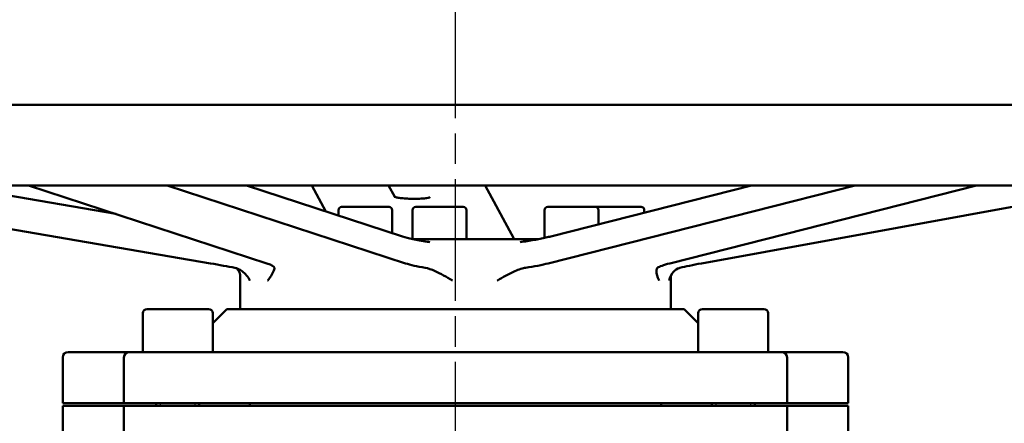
# Model space of a CAD drawing. Header units: millimetres. Extents: x 0 to 1680, y 0 to 1188.
# Tile 11 of 27: x 445 to 628, y 890 to 966. Entities that reach past the tile are written whole.
import ezdxf

# ---------------------------------------------------------------- set-up
doc = ezdxf.new("R2010")
doc.units = ezdxf.units.MM
doc.header["$LTSCALE"] = 4
doc.linetypes.add('CHAIN', pattern=[0.7087, 0.4724, -0.0591, 0.1181, -0.0591])
for name, color, linetype, lineweight in [('Видимый контур (ГОСТ)', 7, 'Continuous', 50), ('Линия резьбы (ГОСТ)', 7, 'Continuous', 25), ('Осевая линия (ГОСТ)', 7, 'Continuous', 25), ('Размер (ГОСТ)', 7, 'Continuous', 25)]:
    doc.layers.add(name, color=color, linetype=linetype, lineweight=lineweight)
doc.styles.add('Обычный текст (ГОСТ)', font='GOST Common Italic.ttf')
doc.dimstyles.new('Обычный (ГОСТ)', dxfattribs={"dimscale": 4, "dimtxt": 3.5, "dimasz": 3.5, "dimexe": 1, "dimexo": 0, "dimgap": 0.5, "dimtad": 1, "dimtxsty": 'Обычный текст (ГОСТ)', "dimblk": 'Filled-1', "dimcen": 0.09, "dimdle": 15, "dimclrd": 256, "dimclre": 256, "dimclrt": 256, "dimazin": 2, "dimtfac": 0.714286, "dimtdec": 3, "dimtmove": 0, "dimatfit": 3, "dimfxl": 1, "dimtolj": 1, "dimlwd": 25, "dimlwe": 25, "dimarcsym": 0})

# ---------------------------------------------------------------- blocks, each defined once
blk = doc.blocks.new('Filled-1')
at = {"color": 0}
for p, q in [((0, 0), (-1, 0.143)), ((-1, 0.143), (-1, -0.143)), ((-1, 0), (0, 0)), ((-1, -0.143), (0, 0))]:
    blk.add_line(p, q, dxfattribs=at)
at = {"color": 0, "flags": 128}
blk.add_lwpolyline([(-1, -0.143), (0, 0), (-1, 0.143), (-1, -0.143)], dxfattribs=at)
at = {"color": 0}
blk.add_solid([(-1, -0.143), (0, 0), (-1, 0.143), (-1, -0.143)], dxfattribs=at)
blk = doc.blocks.new('*D9')
at = {"layer": 'Defpoints', "color": 0, "linetype": 'Continuous', "transparency": 16777216}
for p in [(846.1, 1065.73), (846.1, 845.73), (366.1, 818.38)]:
    blk.add_point(p, dxfattribs=at)
at = {"layer": 'Размер (ГОСТ)', "linetype": 'Continuous', "lineweight": 25, "transparency": 16777216}
for p, q in [((366.1, 818.38), (366.1, 1069.73)), ((846.1, 845.73), (846.1, 1069.73)), ((380.1, 1065.73), (832.1, 1065.73))]:
    blk.add_line(p, q, dxfattribs=at)
at = {"layer": 'Размер (ГОСТ)', "linetype": 'Continuous', "lineweight": 25, "transparency": 16777216, "xscale": 14, "yscale": 14, "zscale": 14, "rotation": 180}
blk.add_blockref('Filled-1', (366.1, 1065.73), dxfattribs=at)
at = {"layer": 'Размер (ГОСТ)', "linetype": 'Continuous', "lineweight": 25, "transparency": 16777216, "xscale": 14, "yscale": 14, "zscale": 14}
blk.add_blockref('Filled-1', (846.1, 1065.73), dxfattribs=at)
at = {"layer": 'Размер (ГОСТ)', "linetype": 'Continuous', "lineweight": 25, "transparency": 16777216, "insert": (586.99, 1081.73), "char_height": 14, "attachment_point": 1, "style": 'Обычный текст (ГОСТ)'}
blk.add_mtext('\\A1;480', dxfattribs=at)
blk = doc.blocks.new('*D10')
at = {"layer": 'Defpoints', "color": 0, "linetype": 'Continuous', "transparency": 16777216}
for p in [(846.1, 997.94), (526.1, 959.73), (846.1, 845.73)]:
    blk.add_point(p, dxfattribs=at)
at = {"layer": 'Размер (ГОСТ)', "linetype": 'Continuous', "lineweight": 25, "transparency": 16777216}
for p, q in [((526.1, 959.73), (526.1, 1001.94)), ((846.1, 845.73), (846.1, 1001.94)), ((540.1, 997.94), (832.1, 997.94))]:
    blk.add_line(p, q, dxfattribs=at)
at = {"layer": 'Размер (ГОСТ)', "linetype": 'Continuous', "lineweight": 25, "transparency": 16777216, "xscale": 14, "yscale": 14, "zscale": 14, "rotation": 180}
blk.add_blockref('Filled-1', (526.1, 997.94), dxfattribs=at)
at = {"layer": 'Размер (ГОСТ)', "linetype": 'Continuous', "lineweight": 25, "transparency": 16777216, "xscale": 14, "yscale": 14, "zscale": 14}
blk.add_blockref('Filled-1', (846.1, 997.94), dxfattribs=at)
at = {"layer": 'Размер (ГОСТ)', "linetype": 'Continuous', "lineweight": 25, "transparency": 16777216, "insert": (639.32, 1013.94), "char_height": 14, "attachment_point": 1, "style": 'Обычный текст (ГОСТ)'}
blk.add_mtext('\\A1;320', dxfattribs=at)

msp = doc.modelspace()

# ---------------------------------------------------------------- linework, layer by layer
at = {"layer": 'Видимый контур (ГОСТ)'}
for p, q in [((356.103, 949.735), (696.103, 949.735)), ((696.103, 934.735), (356.103, 934.735)), ((396.146, 934.735), (480.555, 920.218)), ((432.054, 934.735), (462.955, 929.42)), ((491.048, 920.218), (446.731, 934.735)), ((472.5, 934.735), (516.818, 920.218)), ((516.27, 925.225), (487.236, 934.735)), ((499.388, 934.735), (502.004, 929.898)), ((514.839, 932.578), (513.673, 934.735)), ((531.599, 934.735), (536.96, 924.821)), ((543.341, 920.218), (600.361, 934.735)), ((581.128, 934.735), (543.847, 925.243)), ((622.932, 934.735), (565.913, 920.218)), ((571.812, 920.218), (651.369, 934.735)), ((504.343, 930.135), (504.343, 929.131)), ((504.943, 930.735), (513.743, 930.735)), ((514.343, 930.135), (514.343, 925.856)), ((518.134, 930.135), (518.134, 924.735)), ((518.734, 930.735), (527.534, 930.735)), ((528.134, 930.135), (528.134, 924.735)), ((542.667, 930.135), (542.667, 924.967)), ((543.267, 930.735), (552.067, 930.735)), ((552.067, 930.735), (560.591, 930.735)), ((552.667, 930.135), (552.667, 927.489)), ((561.191, 930.135), (561.191, 929.659)), ((518.128, 924.735), (541.518, 924.735)), ((486.103, 917.797), (486.103, 911.735)), ((566.103, 917.403), (566.103, 911.735)), ((468.784, 911.735), (480.184, 911.735)), ((483.603, 911.735), (480.984, 909.116)), ((568.603, 911.735), (483.603, 911.735)), ((568.603, 911.735), (571.222, 909.116)), ((572.022, 911.735), (583.422, 911.735)), ((467.984, 910.935), (467.984, 903.735)), ((480.984, 910.935), (480.984, 903.735)), ((571.222, 910.935), (571.222, 903.735)), ((584.222, 910.935), (584.222, 903.735)), ((453.103, 894.235), (453.103, 902.735)), ((454.103, 903.735), (465.194, 903.735)), ((464.484, 894.235), (464.484, 902.735)), ((465.484, 903.735), (465.194, 903.735)), ((465.484, 903.735), (477.796, 903.735)), ((487.71, 903.735), (477.796, 903.735)), ((487.71, 903.735), (564.496, 903.735)), ((574.41, 903.735), (564.496, 903.735)), ((574.41, 903.735), (586.722, 903.735)), ((587.013, 903.735), (586.722, 903.735)), ((587.013, 903.735), (598.103, 903.735)), ((587.722, 894.235), (587.722, 902.735)), ((599.103, 894.235), (599.103, 902.735)), ((464.348, 894.235), (453.103, 894.235)), ((464.348, 893.735), (453.103, 893.735)), ((453.103, 850.384), (453.103, 893.735)), ((464.348, 894.235), (464.484, 894.235)), ((464.484, 893.735), (464.348, 893.735)), ((478.164, 894.235), (464.484, 894.235)), ((478.164, 893.735), (464.484, 893.735)), ((464.484, 878.847), (464.484, 893.735)), ((470.484, 894.235), (470.484, 893.735)), ((478.164, 894.235), (487.177, 894.235)), ((487.177, 893.735), (478.164, 893.735)), ((478.484, 894.235), (478.484, 893.735)), ((565.029, 894.235), (487.177, 894.235)), ((565.029, 893.735), (487.177, 893.735)), ((487.876, 893.735), (487.876, 894.235)), ((564.33, 893.735), (564.33, 894.235)), ((565.029, 894.235), (574.042, 894.235)), ((574.042, 893.735), (565.029, 893.735)), ((573.722, 894.235), (573.722, 893.735)), ((587.722, 894.235), (574.042, 894.235)), ((587.722, 893.735), (574.042, 893.735)), ((581.722, 894.235), (581.722, 893.735)), ((587.722, 894.235), (587.859, 894.235)), ((587.722, 878.847), (587.722, 893.735)), ((587.859, 893.735), (587.722, 893.735)), ((599.103, 894.235), (587.859, 894.235)), ((599.103, 893.735), (587.859, 893.735)), ((599.103, 855.15), (599.103, 893.735))]:
    msp.add_line(p, q, dxfattribs=at)
for centre, radius, start, end in [((504.943, 930.135), 0.6, 90, 180), ((513.743, 930.135), 0.6, 0, 90), ((518.734, 930.135), 0.6, 90, 180), ((527.534, 930.135), 0.6, 0, 90), ((543.267, 930.135), 0.6, 90, 180), ((552.067, 930.135), 0.6, 0, 90), ((560.591, 930.135), 0.6, 0, 90), ((468.784, 910.935), 0.8, 90, 180), ((480.184, 910.935), 0.8, 0, 90), ((572.022, 910.935), 0.8, 90, 180), ((583.422, 910.935), 0.8, 0, 90), ((454.103, 902.735), 1, 90, 180), ((465.484, 902.735), 1, 90, 180), ((586.722, 902.735), 1, 0, 90), ((598.103, 902.735), 1, 0, 90)]:
    msp.add_arc(centre, radius, start, end, dxfattribs=at)
for centre, major_axis, ratio, start_param, end_param in [((478.34, 920.218), (10, -1.638), 0.0361762, 0.8387575, 1.3533755), ((482.458, 920.218), (9.999, -0.877), 0.1429791, 0.0354203, 0.5500383), ((525.408, 920.218), (9.999, -0.877), 0.1429791, 3.6916309, 4.2062489), ((535.818, 920.218), (9.999, 1.122), 0.1246308, 5.0354471, 5.5500652), ((573.437, 920.218), (9.999, 1.122), 0.1246308, 2.4084725, 2.9230905), ((575.752, 920.218), (-10, -1.548), 0.0645344, 5.1073732, 5.6219912)]:
    msp.add_ellipse(centre, major_axis=major_axis, ratio=ratio, start_param=start_param, end_param=end_param, dxfattribs=at)
for points, knots in [([(521.423, 932.522), (521.423, 932.522), (521.413, 932.517), (521.359, 932.497), (521.294, 932.476), (521.09, 932.426), (520.93, 932.394), (520.513, 932.332), (520.242, 932.302), (519.62, 932.253), (519.264, 932.236), (518.514, 932.22), (518.119, 932.222), (517.339, 932.245), (516.955, 932.266), (516.245, 932.326), (515.919, 932.364), (515.374, 932.447), (515.15, 932.493), (514.85, 932.571), (514.755, 932.608), (514.722, 932.623), (514.719, 932.624), (514.719, 932.624)], [3.4568818, 3.4568818, 3.4568818, 3.4568818, 3.5407212, 3.5407212, 3.7015346, 3.7015346, 3.9264177, 3.9264177, 4.1999815, 4.1999815, 4.4969952, 4.4969952, 4.8026649, 4.8026649, 5.1095908, 5.1095908, 5.4113624, 5.4113624, 5.6956057, 5.6956057, 5.9302544, 5.9302544, 5.9729064, 5.9729064, 5.9729064, 5.9729064]), ([(516.27, 925.225), (516.768, 925.062), (517.422, 924.889), (518.957, 924.553), (519.867, 924.387), (521, 924.212), (521.16, 924.188), (521.323, 924.164)], [0, 0, 0, 0, 0.31548821, 0.31548821, 0.64306344, 0.64306344, 0.69642128, 0.69642128, 0.69642128, 0.69642128]), ([(536.934, 924.841), (536.933, 924.841), (536.935, 924.839), (536.96, 924.82), (537.018, 924.781), (537.108, 924.735)], [4.80545889, 4.80545889, 4.80545889, 4.80545889, 4.83436964, 4.83436964, 4.9484248, 4.9484248, 4.9484248, 4.9484248]), ([(543.847, 925.243), (543.554, 925.169), (543.237, 925.094), (542.563, 924.944), (542.206, 924.869), (541.458, 924.722), (541.067, 924.649), (540.257, 924.507), (539.838, 924.438), (538.981, 924.304), (538.542, 924.24), (538.097, 924.178)], [4.71238898, 4.71238898, 4.71238898, 4.71238898, 4.83842435, 4.83842435, 4.96445972, 4.96445972, 5.09049509, 5.09049509, 5.21653046, 5.21653046, 5.34256583, 5.34256583, 5.34256583, 5.34256583]), ([(487.893, 917.029), (487.891, 917.031), (487.89, 917.034), (487.557, 917.695), (487.057, 918.324), (485.997, 919.092), (485.532, 919.301), (485.068, 919.393)], [-0.00146809, -0.00146809, -0.00146809, -0.00146809, 0, 0, 0.38910824, 0.38910824, 0.65713201, 0.65713201, 0.65713201, 0.65713201]), ([(485.321, 919.331), (485.379, 919.294), (485.479, 919.234), (485.75, 918.922), (485.89, 918.739), (486.058, 918.255), (486.103, 918.036), (486.103, 917.797)], [-0.298127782, -0.298127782, -0.298127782, -0.298127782, -0.26081133, -0.26081133, -0.237030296, -0.237030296, -0.223344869, -0.223344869, -0.223344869, -0.223344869]), ([(492.456, 919.393), (492.457, 919.384), (492.458, 919.374), (492.461, 919.244), (492.399, 919), (492.033, 918.208), (491.686, 917.633), (491.192, 917.034), (491.189, 917.031), (491.187, 917.029)], [0, 0, 0, 0, 0.01854263, 0.01854263, 0.22110033, 0.22110033, 0.47740552, 0.47740552, 0.47847341, 0.47847341, 0.47847341, 0.47847341]), ([(525.547, 917.029), (525.543, 917.031), (525.539, 917.034), (524.417, 917.695), (523.332, 918.324), (521.616, 919.092), (520.995, 919.301), (520.451, 919.393)], [-0.00146811, -0.00146811, -0.00146811, -0.00146811, 0, 0, 0.3891076, 0.3891076, 0.65713198, 0.65713198, 0.65713198, 0.65713198]), ([(539.125, 919.393), (539.068, 919.384), (539.011, 919.375), (538.324, 919.246), (537.622, 919.002), (535.882, 918.21), (534.882, 917.634), (533.883, 917.034), (533.879, 917.031), (533.875, 917.029)], [0, 0, 0, 0, 0.01818392, 0.01818392, 0.22049702, 0.22049702, 0.47719105, 0.47719105, 0.47825844, 0.47825844, 0.47825844, 0.47825844]), ([(563.97, 917.029), (563.969, 917.031), (563.967, 917.034), (563.607, 917.695), (563.436, 918.324), (563.437, 919.092), (563.518, 919.301), (563.645, 919.393)], [-0.00146813, -0.00146813, -0.00146813, -0.00146813, 0, 0, 0.38910711, 0.38910711, 0.65713197, 0.65713197, 0.65713197, 0.65713197]), ([(567.798, 919.393), (567.761, 919.384), (567.725, 919.374), (567.295, 919.244), (566.924, 919), (566.215, 918.208), (565.945, 917.633), (565.823, 917.034), (565.823, 917.031), (565.822, 917.029)], [0, 0, 0, 0, 0.01854263, 0.01854263, 0.22110033, 0.22110033, 0.47740552, 0.47740552, 0.47847341, 0.47847341, 0.47847341, 0.47847341]), ([(566.103, 917.403), (566.103, 917.503), (566.112, 917.6), (566.141, 917.782), (566.162, 917.866), (566.21, 918.018), (566.237, 918.086), (566.293, 918.207), (566.322, 918.26), (566.377, 918.353), (566.404, 918.392), (566.429, 918.426)], [0.404973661, 0.404973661, 0.404973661, 0.404973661, 0.415928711, 0.415928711, 0.42688376, 0.42688376, 0.43783881, 0.43783881, 0.448793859, 0.448793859, 0.459748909, 0.459748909, 0.459748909, 0.459748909])]:
    msp.add_open_spline(points, degree=3, knots=knots, dxfattribs=at)
at = {"layer": 'Линия резьбы (ГОСТ)'}
for p, q in [((471.228, 894.235), (471.228, 893.735)), ((477.74, 893.735), (477.74, 894.235)), ((574.466, 894.235), (574.466, 893.735)), ((580.978, 893.735), (580.978, 894.235))]:
    msp.add_line(p, q, dxfattribs=at)
at = {"layer": 'Осевая линия (ГОСТ)', "linetype": 'CHAIN', "ltscale": 11.993792}
msp.add_line((526.103, 607.235), (526.103, 959.735), dxfattribs=at)

# ---------------------------------------------------------------- dimensions: what is measured, and where the dimension line sits
at = {"layer": 'Размер (ГОСТ)', "linetype": 'Continuous', "lineweight": 25}
dim = msp.add_linear_dim(base=(846.103, 1065.735), p1=(366.103, 818.381), p2=(846.103, 845.735), dimstyle='Обычный (ГОСТ)', override={"dimgap": 0.5, "dimdec": 2, "dimtol": 0, "dimlim": 0, "dimtp": 0, "dimtm": 0, "dimtdec": 3, "dimtofl": 0, "dimatfit": 1}, dxfattribs=at)
dim.commit()
dim.dimension.update_dxf_attribs({"geometry": '*D9', "text_midpoint": (602.207, 1065.735), "dimtype": 160})
dim = msp.add_linear_dim(base=(846.103, 997.941), p1=(526.103, 959.735), p2=(846.103, 845.735), angle=180, dimstyle='Обычный (ГОСТ)', override={"dimgap": 0.5, "dimdec": 2, "dimtol": 0, "dimlim": 0, "dimtp": 0, "dimtm": 0, "dimtdec": 3, "dimtofl": 0, "dimatfit": 1}, dxfattribs=at)
dim.commit()
dim.dimension.update_dxf_attribs({"geometry": '*D10', "text_midpoint": (654.189, 997.941), "dimtype": 160})

doc.saveas('drawing.dxf')
